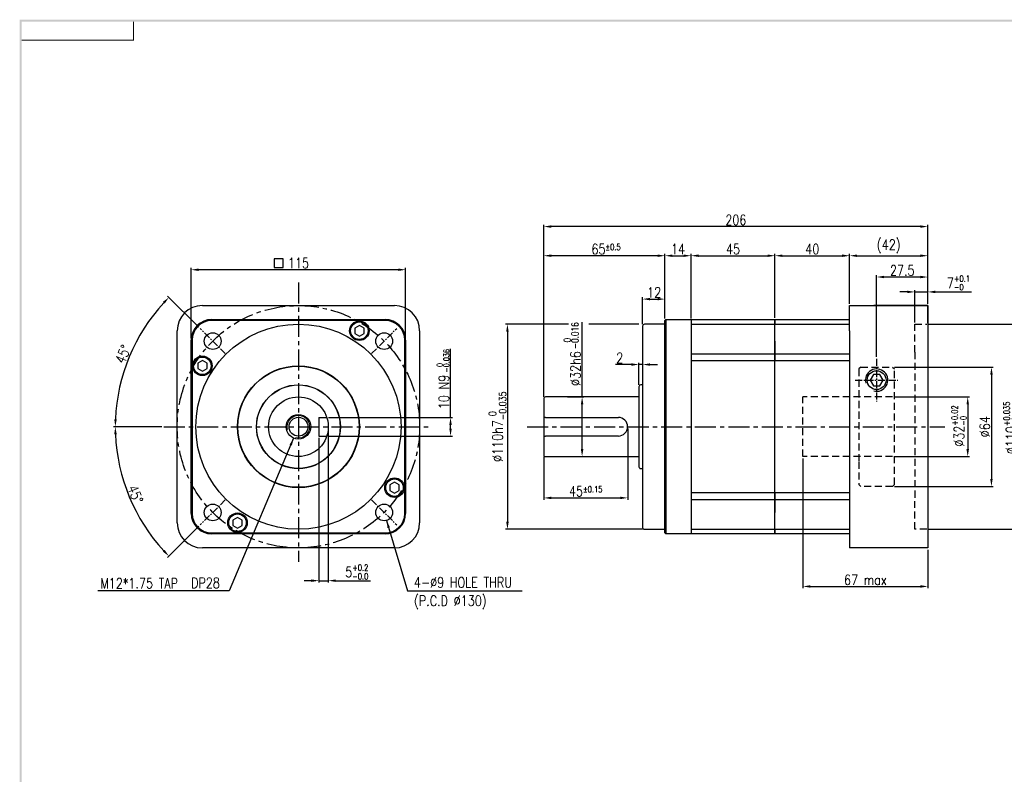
# Model space of a CAD drawing. Header units: millimetres. Extents: x -1 to 5875, y -633 to 563.
# Tile 3 of 4: x -1 to 527, y 158 to 563. Entities that reach past the tile are written whole.
import ezdxf

# ---------------------------------------------------------------- set-up
doc = ezdxf.new("R2010")
doc.units = ezdxf.units.MM
doc.header["$LTSCALE"] = 3
doc.header["$MEASUREMENT"] = 0
doc.header["$PDMODE"] = 1
doc.linetypes.add('CENTER', pattern=[2, 1.25, -0.25, 0.25, -0.25])
doc.linetypes.add('HIDDEN', pattern=[9.525, 6.35, -3.175])
doc.layers.get('0').update_dxf_attribs({"linetype": 'CONTINUOUS'})
doc.layers.get('DEFPOINTS').update_dxf_attribs({"linetype": 'CONTINUOUS'})
for name, color, linetype in [('1', 1, 'CENTER'), ('3', 3, 'CONTINUOUS'), ('CENTER', 1, 'CENTER'), ('DIM', 3, 'CONTINUOUS'), ('M3', 9, 'CONTINUOUS'), ('OBJ', 7, 'CONTINUOUS'), ('text', 3, 'CONTINUOUS')]:
    doc.layers.add(name, color=color, linetype=linetype)
doc.layers.add('AM_8', color=1, linetype='CONTINUOUS', lineweight=15)
doc.styles.add('WHGTXT', font='SIMPLEX.shx', dxfattribs={"width": 0.8, "bigfont": 'WHGTXT.shx'})
doc.dimstyles.new('WHGTXT', dxfattribs={"dimtxt": 3, "dimasz": 2.5, "dimexe": 1, "dimexo": 1, "dimgap": 0.8, "dimtad": 1, "dimdsep": 46, "dimtxsty": 'WHGTXT', "dimcen": 0, "dimclrd": 3, "dimclre": 3, "dimclrt": 3, "dimazin": 2, "dimtfac": 1, "dimtmove": 0, "dimatfit": 3, "dimfxl": 1, "dimtolj": 1, "dimtzin": 0, "dimarcsym": 0})
doc.dimstyles.new('WHGTXT$0', dxfattribs={"dimtxt": 3, "dimasz": 2.5, "dimexe": 1, "dimexo": 1, "dimgap": 1, "dimtad": 1, "dimdec": 4, "dimdsep": 46, "dimtxsty": 'WHGTXT', "dimcen": 0, "dimclrd": 3, "dimclre": 3, "dimclrt": 3, "dimadec": 0, "dimazin": 0, "dimtfac": 1, "dimtdec": 4, "dimtmove": 0, "dimatfit": 3, "dimfxl": 1, "dimtvp": 1, "dimtolj": 1, "dimtzin": 0, "dimlwd": -1, "dimlwe": -1, "dimarcsym": 0})
doc.dimstyles.new('WHGTXT$2', dxfattribs={"dimtxt": 3, "dimasz": 2.5, "dimexe": 1, "dimexo": 1, "dimgap": 1, "dimtad": 1, "dimdec": 4, "dimdsep": 46, "dimtxsty": 'WHGTXT', "dimcen": 0, "dimclrd": 3, "dimclre": 3, "dimclrt": 3, "dimadec": 0, "dimazin": 0, "dimtfac": 1, "dimtdec": 4, "dimtmove": 0, "dimatfit": 3, "dimfxl": 1, "dimtvp": 1, "dimtolj": 1, "dimtzin": 0, "dimlwd": -1, "dimlwe": -1, "dimarcsym": 0})

# ---------------------------------------------------------------- blocks, each defined once
blk = doc.blocks.new('A$C1B8249F6')
at = {"layer": '3', "color": 9}
for points in [[(0, 5.71), (1, 6.71), (0, 569.88), (1, 568.88)], [(0, 569.88), (1, 568.88), (800.82, 569.88), (800.82, 568.88)]]:
    blk.add_trace(points, dxfattribs=at)
at = {"layer": 'M3', "const_width": 0.5}
blk.add_lwpolyline([(1, 558.88), (61, 558.88), (61, 568.88)], dxfattribs=at)
blk = doc.blocks.new('*D115')
at = {"color": 3, "lineweight": -2}
for p, q in [((280.49, 360.93), (280.49, 437.69)), ((341.49, 436.69), (284.49, 436.69)), ((345.49, 402.93), (345.49, 437.69))]:
    blk.add_line(p, q, dxfattribs=at)
at = {"color": 3}
for points in [[(284.49, 437.36), (284.49, 436.03), (280.49, 436.69)], [(341.49, 437.36), (341.49, 436.03), (345.49, 436.69)]]:
    blk.add_solid(points, dxfattribs=at)
at = {"layer": 'DEFPOINTS', "color": 0}
for p in [(280.49, 436.69), (345.49, 401.93), (280.49, 359.93)]:
    blk.add_point(p, dxfattribs=at)
at = {"color": 0, "insert": (313.89, 440.24), "char_height": 5.5, "attachment_point": 5, "style": 'WHGTXT'}
blk.add_mtext('\\A2;65{\\H3.300000;±0.5}', dxfattribs=at)
blk = doc.blocks.new('*D116')
at = {"color": 3, "lineweight": -2}
for p, q in [((280.49, 360.93), (280.49, 453.32)), ((482.49, 452.32), (284.49, 452.32)), ((486.49, 410.93), (486.49, 453.32))]:
    blk.add_line(p, q, dxfattribs=at)
at = {"color": 3}
for points in [[(284.49, 452.99), (284.49, 451.65), (280.49, 452.32)], [(482.49, 452.99), (482.49, 451.65), (486.49, 452.32)]]:
    blk.add_solid(points, dxfattribs=at)
at = {"layer": 'DEFPOINTS', "color": 0}
for p in [(280.49, 452.32), (486.49, 409.93), (280.49, 359.93)]:
    blk.add_point(p, dxfattribs=at)
at = {"color": 0, "insert": (383.49, 455.87), "char_height": 5.5, "attachment_point": 5, "style": 'WHGTXT'}
blk.add_mtext('\\A1;206', dxfattribs=at)
blk = doc.blocks.new('*D117')
at = {"color": 3, "lineweight": -2}
for p, q in [((444.49, 410.93), (444.49, 437.69)), ((448.49, 436.69), (482.49, 436.69)), ((486.49, 410.93), (486.49, 437.69))]:
    blk.add_line(p, q, dxfattribs=at)
at = {"color": 3}
for points in [[(448.49, 437.36), (448.49, 436.03), (444.49, 436.69)], [(482.49, 437.36), (482.49, 436.03), (486.49, 436.69)]]:
    blk.add_solid(points, dxfattribs=at)
at = {"layer": 'DEFPOINTS', "color": 0}
for p in [(486.49, 436.69), (444.49, 409.93), (486.49, 409.93)]:
    blk.add_point(p, dxfattribs=at)
at = {"color": 0, "insert": (465.49, 441.68), "char_height": 5.5, "attachment_point": 5, "style": 'WHGTXT'}
blk.add_mtext('\\A1;(42)', dxfattribs=at)
blk = doc.blocks.new('*D118')
at = {"color": 3, "lineweight": -2}
for p, q in [((404.49, 403.43), (404.49, 437.69)), ((408.49, 436.69), (440.49, 436.69)), ((444.49, 410.93), (444.49, 437.69))]:
    blk.add_line(p, q, dxfattribs=at)
at = {"color": 3}
for points in [[(408.49, 437.36), (408.49, 436.03), (404.49, 436.69)], [(440.49, 437.36), (440.49, 436.03), (444.49, 436.69)]]:
    blk.add_solid(points, dxfattribs=at)
at = {"layer": 'DEFPOINTS', "color": 0}
for p in [(444.49, 436.69), (444.49, 409.93), (404.49, 402.43)]:
    blk.add_point(p, dxfattribs=at)
at = {"color": 0, "insert": (424.49, 440.24), "char_height": 5.5, "attachment_point": 5, "style": 'WHGTXT'}
blk.add_mtext('\\A1;40', dxfattribs=at)
blk = doc.blocks.new('*D119')
at = {"color": 3, "lineweight": -2}
for p, q in [((359.49, 403.43), (359.49, 437.69)), ((363.49, 436.69), (400.49, 436.69)), ((404.49, 403.43), (404.49, 437.69))]:
    blk.add_line(p, q, dxfattribs=at)
at = {"color": 3}
for points in [[(363.49, 437.36), (363.49, 436.03), (359.49, 436.69)], [(400.49, 437.36), (400.49, 436.03), (404.49, 436.69)]]:
    blk.add_solid(points, dxfattribs=at)
at = {"layer": 'DEFPOINTS', "color": 0}
for p in [(404.49, 436.69), (359.49, 402.43), (404.49, 402.43)]:
    blk.add_point(p, dxfattribs=at)
at = {"color": 0, "insert": (381.99, 440.24), "char_height": 5.5, "attachment_point": 5, "style": 'WHGTXT'}
blk.add_mtext('\\A1;45', dxfattribs=at)
blk = doc.blocks.new('*D120')
at = {"color": 3, "lineweight": -2}
for p, q in [((345.49, 402.93), (345.49, 437.69)), ((349.49, 436.69), (355.49, 436.69)), ((359.49, 402.93), (359.49, 437.69))]:
    blk.add_line(p, q, dxfattribs=at)
at = {"color": 3}
for points in [[(349.49, 437.36), (349.49, 436.03), (345.49, 436.69)], [(355.49, 437.36), (355.49, 436.03), (359.49, 436.69)]]:
    blk.add_solid(points, dxfattribs=at)
at = {"layer": 'DEFPOINTS', "color": 0}
for p in [(359.49, 436.69), (345.49, 401.93), (359.49, 401.93)]:
    blk.add_point(p, dxfattribs=at)
at = {"color": 0, "insert": (352.49, 440.24), "char_height": 5.5, "attachment_point": 5, "style": 'WHGTXT'}
blk.add_mtext('\\A1;14', dxfattribs=at)
blk = doc.blocks.new('*D121')
at = {"color": 3, "lineweight": -2}
for p, q in [((333.49, 399.93), (333.49, 414.42)), ((337.49, 413.42), (341.49, 413.42)), ((345.49, 402.93), (345.49, 414.42))]:
    blk.add_line(p, q, dxfattribs=at)
at = {"color": 3}
for points in [[(337.49, 414.08), (337.49, 412.75), (333.49, 413.42)], [(341.49, 414.08), (341.49, 412.75), (345.49, 413.42)]]:
    blk.add_solid(points, dxfattribs=at)
at = {"layer": 'DEFPOINTS', "color": 0}
for p in [(345.49, 413.42), (345.49, 401.93), (333.49, 398.93)]:
    blk.add_point(p, dxfattribs=at)
at = {"color": 0, "insert": (339.69, 416.97), "char_height": 5.5, "attachment_point": 5, "style": 'WHGTXT'}
blk.add_mtext('\\A1;12', dxfattribs=at)
blk = doc.blocks.new('*D122')
at = {"color": 3, "lineweight": -2}
for p, q in [((333.49, 397.93), (333.49, 377.3)), ((327.49, 378.3), (318.95, 378.3)), ((331.49, 367.33), (331.49, 379.3)), ((333.49, 378.3), (331.49, 378.3)), ((337.49, 378.3), (341.49, 378.3))]:
    blk.add_line(p, q, dxfattribs=at)
at = {"color": 3}
for points in [[(327.49, 378.96), (327.49, 377.63), (331.49, 378.3)], [(337.49, 378.96), (337.49, 377.63), (333.49, 378.3)]]:
    blk.add_solid(points, dxfattribs=at)
at = {"layer": 'DEFPOINTS', "color": 0}
for p in [(333.49, 398.93), (333.49, 378.3), (331.49, 366.33)]:
    blk.add_point(p, dxfattribs=at)
at = {"color": 0, "insert": (321.22, 381.85), "char_height": 5.5, "attachment_point": 5, "style": 'WHGTXT'}
blk.add_mtext('\\A1;2', dxfattribs=at)
blk = doc.blocks.new('*D123')
at = {"color": 3, "lineweight": -2}
for p, q in [((325.49, 343.93), (325.49, 305.75)), ((280.49, 328.93), (280.49, 305.75)), ((284.49, 306.75), (321.49, 306.75))]:
    blk.add_line(p, q, dxfattribs=at)
at = {"color": 3}
for points in [[(284.49, 307.42), (284.49, 306.08), (280.49, 306.75)], [(321.49, 307.42), (321.49, 306.08), (325.49, 306.75)]]:
    blk.add_solid(points, dxfattribs=at)
at = {"layer": 'DEFPOINTS', "color": 0}
for p in [(325.49, 344.93), (280.49, 329.93), (325.49, 306.75)]:
    blk.add_point(p, dxfattribs=at)
at = {"color": 0, "insert": (302.99, 310.3), "char_height": 5.5, "attachment_point": 5, "style": 'WHGTXT'}
blk.add_mtext('\\A2;45{\\H3.300000;±0.15}', dxfattribs=at)
blk = doc.blocks.new('*D124')
at = {"color": 3, "lineweight": -2}
for p, q in [((293.73, 399.93), (260.01, 399.93)), ((261.01, 395.93), (261.01, 293.93)), ((333.49, 289.93), (260.01, 289.93))]:
    blk.add_line(p, q, dxfattribs=at)
at = {"color": 3}
for points in [[(260.34, 395.93), (261.68, 395.93), (261.01, 399.93)], [(260.34, 293.93), (261.68, 293.93), (261.01, 289.93)]]:
    blk.add_solid(points, dxfattribs=at)
at = {"layer": 'DEFPOINTS', "color": 0}
for p in [(294.73, 399.93), (261.01, 289.93), (334.49, 289.93)]:
    blk.add_point(p, dxfattribs=at)
at = {"color": 0, "insert": (255.72, 344.93), "char_height": 5.5, "attachment_point": 5, "rotation": 90, "style": 'WHGTXT'}
blk.add_mtext('\\A1;\\A1;%%c110h7{\\H0.7x;\\S 0^ -0.035;\\H0.2381x;}', dxfattribs=at)
blk = doc.blocks.new('*D125')
at = {"layer": '3', "color": 3, "lineweight": -2}
for p, q in [((301.05, 360.93), (301.05, 386.46)), ((293.27, 360.93), (302.05, 360.93)), ((301.05, 332.93), (301.05, 356.93)), ((293.27, 328.93), (302.05, 328.93))]:
    blk.add_line(p, q, dxfattribs=at)
at = {"layer": '3', "color": 3}
for points in [[(300.39, 356.93), (301.72, 356.93), (301.05, 360.93)], [(300.39, 332.93), (301.72, 332.93), (301.05, 328.93)]]:
    blk.add_solid(points, dxfattribs=at)
at = {"layer": 'DEFPOINTS', "color": 0}
for p in [(292.27, 360.93), (292.27, 328.93), (301.05, 328.93)]:
    blk.add_point(p, dxfattribs=at)
at = {"layer": '3', "color": 3, "insert": (297.5, 376.12), "char_height": 5.5, "attachment_point": 5, "rotation": 90, "style": 'WHGTXT'}
blk.add_mtext('\\A1;%%c32h6', dxfattribs=at)
blk = doc.blocks.new('*D126')
at = {"layer": '3', "color": 3, "lineweight": -2}
for p, q in [((486.99, 399.93), (536.72, 399.93)), ((535.72, 395.93), (535.72, 293.93)), ((486.99, 289.93), (536.72, 289.93))]:
    blk.add_line(p, q, dxfattribs=at)
at = {"layer": '3', "color": 3}
for points in [[(535.05, 395.93), (536.38, 395.93), (535.72, 399.93)], [(535.05, 293.93), (536.38, 293.93), (535.72, 289.93)]]:
    blk.add_solid(points, dxfattribs=at)
at = {"layer": 'DEFPOINTS', "color": 0}
for p in [(485.99, 399.93), (485.99, 289.93), (535.72, 289.93)]:
    blk.add_point(p, dxfattribs=at)
at = {"layer": '3', "color": 3, "insert": (531.07, 344.31), "char_height": 5.5, "attachment_point": 5, "rotation": 90, "style": 'WHGTXT'}
blk.add_mtext('\\A1;%%c110{\\H3.300000;\\S+0.035^ -0;}', dxfattribs=at)
blk = doc.blocks.new('*D127')
at = {"layer": '3', "color": 3, "lineweight": -2}
for p, q in [((468.49, 360.93), (508.83, 360.93)), ((507.83, 356.93), (507.83, 332.93)), ((468.49, 328.93), (508.83, 328.93))]:
    blk.add_line(p, q, dxfattribs=at)
at = {"layer": '3', "color": 3}
for points in [[(507.17, 356.93), (508.5, 356.93), (507.83, 360.93)], [(507.17, 332.93), (508.5, 332.93), (507.83, 328.93)]]:
    blk.add_solid(points, dxfattribs=at)
at = {"layer": 'DEFPOINTS', "color": 0}
for p in [(467.49, 360.93), (467.49, 328.93), (507.83, 328.93)]:
    blk.add_point(p, dxfattribs=at)
at = {"layer": '3', "color": 3, "insert": (503.18, 345.29), "char_height": 5.5, "attachment_point": 5, "rotation": 90, "style": 'WHGTXT'}
blk.add_mtext('\\A1;%%c32{\\H3.300000;\\S+0.02^ -0;}', dxfattribs=at)
blk = doc.blocks.new('*D128')
at = {"color": 3, "lineweight": -2}
for p, q in [((419.49, 327.83), (419.49, 258.24)), ((486.49, 278.93), (486.49, 258.24)), ((423.49, 259.24), (482.49, 259.24))]:
    blk.add_line(p, q, dxfattribs=at)
at = {"color": 3}
for points in [[(423.49, 259.91), (423.49, 258.58), (419.49, 259.24)], [(482.49, 259.91), (482.49, 258.58), (486.49, 259.24)]]:
    blk.add_solid(points, dxfattribs=at)
at = {"layer": 'DEFPOINTS', "color": 0}
for p in [(419.49, 328.83), (486.49, 279.93), (486.49, 259.24)]:
    blk.add_point(p, dxfattribs=at)
at = {"color": 0, "insert": (452.99, 262.79), "char_height": 5.5, "attachment_point": 5, "style": 'WHGTXT'}
blk.add_mtext('\\A1;67 max', dxfattribs=at)
blk = doc.blocks.new('*D129')
at = {"color": 3}
for p, q in [((475.49, 417.26), (471.49, 417.26)), ((479.49, 400.93), (479.49, 418.26)), ((479.49, 417.26), (486.49, 417.26)), ((486.49, 410.93), (486.49, 418.26)), ((490.49, 417.26), (509.81, 417.26))]:
    blk.add_line(p, q, dxfattribs=at)
for points in [[(475.49, 417.93), (475.49, 416.6), (479.49, 417.26)], [(490.49, 417.93), (490.49, 416.6), (486.49, 417.26)]]:
    blk.add_solid(points, dxfattribs=at)
at = {"layer": 'DEFPOINTS', "color": 0}
for p in [(486.49, 417.26), (486.49, 409.93), (479.49, 399.93)]:
    blk.add_point(p, dxfattribs=at)
at = {"color": 3, "insert": (502.88, 422.11), "char_height": 5.5, "attachment_point": 5, "style": 'WHGTXT'}
blk.add_mtext('\\A1;7{\\H3.300000;\\S+0.1^ -0;}', dxfattribs=at)
blk = doc.blocks.new('*D130')
at = {"color": 3, "lineweight": -2}
for p, q in [((458.99, 382.35), (458.99, 426.26)), ((482.49, 425.26), (462.99, 425.26)), ((486.49, 410.93), (486.49, 426.26))]:
    blk.add_line(p, q, dxfattribs=at)
at = {"color": 3}
for points in [[(462.99, 425.93), (462.99, 424.6), (458.99, 425.26)], [(482.49, 425.93), (482.49, 424.6), (486.49, 425.26)]]:
    blk.add_solid(points, dxfattribs=at)
at = {"layer": 'DEFPOINTS', "color": 0}
for p in [(458.99, 425.26), (486.49, 409.93), (458.99, 381.35)]:
    blk.add_point(p, dxfattribs=at)
at = {"color": 0, "insert": (472.74, 428.81), "char_height": 5.5, "attachment_point": 5, "style": 'WHGTXT'}
blk.add_mtext('\\A1;27.5', dxfattribs=at)
blk = doc.blocks.new('*D131')
at = {"color": 3, "lineweight": -2}
for p, q in [((91.44, 392.43), (91.44, 430.17)), ((202.44, 429.17), (95.44, 429.17)), ((206.44, 392.43), (206.44, 430.17))]:
    blk.add_line(p, q, dxfattribs=at)
at = {"color": 3}
for points in [[(95.44, 429.83), (95.44, 428.5), (91.44, 429.17)], [(202.44, 429.83), (202.44, 428.5), (206.44, 429.17)]]:
    blk.add_solid(points, dxfattribs=at)
at = {"layer": 'DEFPOINTS', "color": 0}
for p in [(91.44, 429.17), (91.44, 391.43), (206.44, 391.43)]:
    blk.add_point(p, dxfattribs=at)
at = {"color": 0, "insert": (148.94, 432.72), "char_height": 5.5, "attachment_point": 5, "style": 'WHGTXT'}
blk.add_mtext('\\A1;115', dxfattribs=at)
blk = doc.blocks.new('*D132')
at = {"color": 3, "lineweight": -2}
for p, q in [((95.53, 398.34), (78.8, 415.07)), ((75.71, 344.93), (49.75, 344.93))]:
    blk.add_line(p, q, dxfattribs=at)
blk.add_arc((148.94, 344.93), 98.19, 137.3342, 177.6658, dxfattribs=at)
at = {"color": 3}
for points in [[(76.26, 411.94), (77.22, 411.02), (79.51, 414.36)], [(51.5, 348.92), (50.16, 348.94), (50.75, 344.93)]]:
    blk.add_solid(points, dxfattribs=at)
at = {"layer": 'DEFPOINTS', "color": 0}
for p in [(96.24, 397.64), (63.9, 394.03), (109.72, 384.15), (76.71, 344.93), (219.61, 344.93)]:
    blk.add_point(p, dxfattribs=at)
at = {"color": 0, "insert": (54.94, 383.87), "char_height": 5.5, "attachment_point": 5, "rotation": 67.5, "style": 'WHGTXT'}
blk.add_mtext('\\A1;45°', dxfattribs=at)
blk = doc.blocks.new('*D133')
at = {"color": 3, "lineweight": -2}
for p, q in [((75.71, 344.93), (49.74, 344.93)), ((95.53, 291.52), (78.79, 274.78))]:
    blk.add_line(p, q, dxfattribs=at)
blk.add_arc((148.94, 344.93), 98.2, 182.3339, 222.6661, dxfattribs=at)
at = {"color": 3}
for points in [[(50.15, 340.92), (51.48, 340.95), (50.74, 344.93)], [(77.21, 278.84), (76.25, 277.91), (79.5, 275.49)]]:
    blk.add_solid(points, dxfattribs=at)
at = {"layer": 'DEFPOINTS', "color": 0}
for p in [(76.71, 344.93), (219.61, 344.93), (54.08, 319.51), (109.72, 305.71), (96.24, 292.23)]:
    blk.add_point(p, dxfattribs=at)
at = {"color": 0, "insert": (61.49, 308.71), "char_height": 5.5, "attachment_point": 5, "rotation": 292.5, "style": 'WHGTXT'}
blk.add_mtext('\\A1;45°', dxfattribs=at)
blk = doc.blocks.new('*D134')
at = {"color": 3, "lineweight": -2}
for p, q in [((164.94, 343.93), (164.94, 261.34)), ((159.94, 338.93), (159.94, 261.34)), ((155.94, 262.34), (151.94, 262.34)), ((159.94, 262.34), (164.94, 262.34)), ((168.94, 262.34), (187.53, 262.34))]:
    blk.add_line(p, q, dxfattribs=at)
at = {"color": 3}
for points in [[(155.94, 263.01), (155.94, 261.68), (159.94, 262.34)], [(168.94, 263.01), (168.94, 261.68), (164.94, 262.34)]]:
    blk.add_solid(points, dxfattribs=at)
at = {"layer": 'DEFPOINTS', "color": 0}
for p in [(164.94, 344.93), (159.94, 339.93), (164.94, 262.34)]:
    blk.add_point(p, dxfattribs=at)
at = {"color": 0, "insert": (180.23, 266.99), "char_height": 5.5, "attachment_point": 5, "style": 'WHGTXT'}
blk.add_mtext('\\A1;5{\\H3.300000;\\S+0.2^ -0.0;}', dxfattribs=at)
blk = doc.blocks.new('*D135')
at = {"color": 3, "lineweight": -2}
for p, q in [((230.5, 349.93), (230.5, 373.25)), ((165.14, 349.93), (231.5, 349.93)), ((230.5, 343.93), (230.5, 345.93)), ((165.14, 339.93), (231.5, 339.93))]:
    blk.add_line(p, q, dxfattribs=at)
at = {"color": 3}
for points in [[(229.84, 345.93), (231.17, 345.93), (230.5, 349.93)], [(229.84, 343.93), (231.17, 343.93), (230.5, 339.93)]]:
    blk.add_solid(points, dxfattribs=at)
at = {"layer": 'DEFPOINTS', "color": 0}
for p in [(164.14, 349.93), (164.14, 339.93), (230.5, 339.93)]:
    blk.add_point(p, dxfattribs=at)
at = {"color": 0, "insert": (226.95, 363.59), "char_height": 5.5, "attachment_point": 5, "rotation": 90, "style": 'WHGTXT'}
blk.add_mtext('\\A1;10 N9', dxfattribs=at)
blk = doc.blocks.new('*D136')
at = {"color": 3, "lineweight": -2}
for p, q in [((468.49, 376.93), (521.57, 376.93)), ((520.57, 372.93), (520.57, 316.93)), ((468.49, 312.93), (521.57, 312.93))]:
    blk.add_line(p, q, dxfattribs=at)
at = {"color": 3}
for points in [[(519.9, 372.93), (521.23, 372.93), (520.57, 376.93)], [(519.9, 316.93), (521.23, 316.93), (520.57, 312.93)]]:
    blk.add_solid(points, dxfattribs=at)
at = {"layer": 'DEFPOINTS', "color": 0}
for p in [(467.49, 376.93), (467.49, 312.93), (520.57, 312.93)]:
    blk.add_point(p, dxfattribs=at)
at = {"color": 0, "insert": (517.02, 344.93), "char_height": 5.5, "attachment_point": 5, "rotation": 90, "style": 'WHGTXT'}
blk.add_mtext('\\A1;%%c64', dxfattribs=at)

msp = doc.modelspace()

# ---------------------------------------------------------------- linework, layer by layer
at = {"color": 3}
msp.add_line((230.50224, 373.2497), (230.50224, 386.64583), dxfattribs=at)
msp.add_circle((148.93964, 344.93184), 16)
at = {"layer": '1', "ltscale": 3}
for p, q in [((148.93964, 422.37912), (148.93964, 272.43309)), ((76.70667, 344.93184), (219.61161, 344.93184)), ((271.51644, 344.93184), (495.51966, 344.93184))]:
    msp.add_line(p, q, dxfattribs=at)
msp.add_circle((148.93964, 344.93184), 65, dxfattribs=at)
at = {"layer": '3'}
for p, q in [((301.05196, 386.45675), (301.05196, 401.10163)), ((331.49096, 399.93184), (304.69325, 399.93184))]:
    msp.add_line(p, q, dxfattribs=at)
at = {"layer": 'AM_8', "ltscale": 25.4}
msp.add_arc((148.93964, 344.93184), 6, 255, 195, dxfattribs=at)
at = {"layer": 'CENTER'}
for p, q in [((109.71938, 384.15211), (96.23603, 397.63546)), ((188.15991, 384.15211), (201.64326, 397.63546)), ((458.98567, 381.35253), (458.98567, 358.51116)), ((447.56499, 369.93184), (470.40636, 369.93184)), ((109.71938, 305.71158), (96.23603, 292.22823)), ((188.15991, 305.71158), (201.64326, 292.22823))]:
    msp.add_line(p, q, dxfattribs=at)
at = {"layer": 'DIM'}
for p, q in [((195.43964, 401.93184), (102.43964, 401.93184)), ((345.98567, 402.43184), (345.98567, 391.43184)), ((91.93964, 391.43184), (91.93964, 298.43184)), ((205.93964, 298.43184), (205.93964, 391.43184)), ((345.98567, 391.43184), (345.98567, 298.43184)), ((345.98567, 298.43184), (345.98567, 287.43184)), ((102.43964, 287.93184), (195.43964, 287.93184))]:
    msp.add_line(p, q, dxfattribs=at)
for centre, start, end in [((102.43964, 391.43184), 90, 180), ((195.43964, 391.43184), 0, 90), ((102.43964, 298.43184), 180, 270), ((195.43964, 298.43184), 270, 0)]:
    msp.add_arc(centre, 10.5, start, end, dxfattribs=at)
at = {"layer": 'OBJ', "ltscale": 25.4}
for p, q in [((97.43964, 409.93184), (200.43964, 409.93184)), ((444.48567, 396.43184), (444.48567, 409.93184)), ((444.48567, 409.93184), (486.48567, 409.93184)), ((486.48567, 409.93184), (457.48567, 409.93184)), ((486.48567, 400.43184), (486.48567, 409.93184)), ((486.48567, 409.93184), (486.48567, 396.43184)), ((102.43964, 402.43184), (195.43964, 402.43184)), ((345.98567, 402.43184), (345.48567, 401.93184)), ((345.48567, 391.43184), (345.48567, 401.93184)), ((345.98567, 402.43184), (359.48567, 402.43184)), ((359.48567, 402.43184), (359.48567, 391.43184)), ((359.48567, 402.43184), (404.48567, 402.43184)), ((404.48567, 400.02495), (404.48567, 402.43184)), ((404.48567, 402.43184), (444.48567, 402.43184)), ((404.48567, 402.43184), (404.48567, 400.02495)), ((83.93964, 293.43184), (83.93964, 396.43184)), ((181.62508, 399.3226), (179.12508, 397.87922)), ((179.12508, 397.87922), (179.12508, 394.99247)), ((184.12508, 397.87922), (181.62508, 399.3226)), ((184.12508, 394.99247), (184.12508, 397.87922)), ((213.93964, 396.43184), (213.93964, 293.43184)), ((333.48567, 398.93184), (333.48567, 290.93184)), ((345.48567, 399.93184), (334.48567, 399.93184)), ((359.48567, 400.02495), (404.48567, 400.02495)), ((404.48567, 390.93184), (404.48567, 400.02495)), ((404.48567, 390.93184), (404.48567, 400.02495)), ((404.48567, 400.02495), (444.48567, 400.02495)), ((444.48567, 396.43184), (444.48567, 279.93184)), ((486.48567, 396.43184), (486.48567, 293.43184)), ((486.48567, 396.43184), (486.48567, 293.43184)), ((91.43964, 298.43184), (91.43964, 391.43184)), ((179.12508, 394.99247), (181.62508, 393.5491)), ((181.62508, 393.5491), (184.12508, 394.99247)), ((206.43964, 391.43184), (206.43964, 298.43184)), ((345.48567, 298.43184), (345.48567, 391.43184)), ((359.48567, 391.43184), (359.48567, 298.43184)), ((404.48567, 390.93184), (404.48567, 383.93184)), ((404.48567, 383.93184), (404.48567, 390.93184)), ((97.43564, 380.50403), (94.93564, 379.06065)), ((99.93564, 379.06065), (97.43564, 380.50403)), ((404.48567, 383.93184), (359.48567, 383.93184)), ((359.48567, 380.28718), (359.48567, 309.57651)), ((404.48567, 380.28718), (359.48567, 380.28718)), ((404.48567, 380.28718), (404.48567, 383.93184)), ((444.48567, 383.93184), (404.48567, 383.93184)), ((404.48567, 383.93184), (404.48567, 380.28718)), ((404.48567, 309.57651), (404.48567, 380.28718)), ((404.48567, 309.57651), (404.48567, 380.28718)), ((444.48567, 380.28718), (404.48567, 380.28718)), ((94.93564, 379.06065), (94.93564, 376.1739)), ((94.93564, 376.1739), (97.43564, 374.73053)), ((97.43564, 374.73053), (99.93564, 376.1739)), ((99.93564, 376.1739), (99.93564, 379.06065)), ((457.25362, 372.93184), (455.52157, 369.93184)), ((455.52157, 369.93184), (457.25362, 366.93184)), ((460.71772, 372.93184), (457.25362, 372.93184)), ((462.44978, 369.93184), (460.71772, 372.93184)), ((460.71772, 366.93184), (462.44978, 369.93184)), ((331.48567, 366.33184), (331.48567, 323.53184)), ((333.48567, 367.33184), (332.48567, 367.33184)), ((457.25362, 366.93184), (460.71772, 366.93184)), ((280.48567, 359.93184), (280.48567, 349.93184)), ((331.48567, 360.93184), (281.48567, 360.93184)), ((280.48567, 354.93184), (280.48567, 334.93184)), ((280.48567, 354.93184), (280.48567, 334.93184)), ((159.93964, 349.93184), (164.13833, 349.93184)), ((159.93964, 349.93184), (159.93964, 339.93184)), ((280.48567, 349.93184), (280.48567, 339.93184)), ((281.48567, 349.93184), (280.48567, 349.93184)), ((280.48567, 349.93184), (280.48567, 339.93184)), ((281.48567, 349.93184), (320.48567, 349.93184)), ((159.93964, 339.93184), (164.13833, 339.93184)), ((280.48567, 339.93184), (280.48567, 329.93184)), ((280.48567, 339.93184), (281.48567, 339.93184)), ((320.48567, 339.93184), (281.48567, 339.93184)), ((281.48567, 328.93184), (331.48567, 328.93184)), ((332.48567, 322.53184), (333.48567, 322.53184)), ((200.44365, 315.13316), (197.94365, 313.68979)), ((197.94365, 313.68979), (197.94365, 310.80303)), ((202.94365, 313.68979), (200.44365, 315.13316)), ((202.94365, 310.80303), (202.94365, 313.68979)), ((197.94365, 310.80303), (200.44365, 309.35966)), ((200.44365, 309.35966), (202.94365, 310.80303)), ((359.48567, 309.57651), (404.48567, 309.57651)), ((404.48567, 305.93184), (404.48567, 309.57651)), ((404.48567, 309.57651), (444.48567, 309.57651)), ((404.48567, 309.57651), (404.48567, 305.93184)), ((404.48567, 305.93184), (404.48567, 309.57651)), ((404.48567, 309.57651), (444.48567, 309.57651)), ((404.48567, 309.57651), (404.48567, 305.93184)), ((359.48567, 305.93184), (404.48567, 305.93184)), ((404.48567, 305.93184), (404.48567, 298.93184)), ((404.48567, 298.93184), (404.48567, 305.93184)), ((404.48567, 305.93184), (444.48567, 305.93184)), ((404.48567, 305.93184), (404.48567, 298.93184)), ((404.48567, 298.93184), (404.48567, 305.93184)), ((404.48567, 298.93184), (404.48567, 305.93184)), ((404.48567, 305.93184), (444.48567, 305.93184)), ((116.25421, 296.31459), (113.75421, 294.87122)), ((118.75421, 294.87122), (116.25421, 296.31459)), ((345.48567, 287.93184), (345.48567, 298.43184)), ((359.48567, 298.43184), (359.48567, 287.43184)), ((404.48567, 289.83874), (404.48567, 298.93184)), ((404.48567, 289.83874), (404.48567, 298.93184)), ((404.48567, 289.83874), (404.48567, 298.93184)), ((404.48567, 289.83874), (404.48567, 298.93184)), ((404.48567, 289.83874), (404.48567, 298.93184)), ((113.75421, 294.87122), (113.75421, 291.98447)), ((113.75421, 291.98447), (116.25421, 290.54109)), ((116.25421, 290.54109), (118.75421, 291.98447)), ((118.75421, 291.98447), (118.75421, 294.87122)), ((486.48567, 293.43184), (486.48567, 279.93184)), ((195.43964, 287.43184), (102.43964, 287.43184)), ((334.48567, 289.93184), (345.48567, 289.93184)), ((345.48567, 287.93184), (345.98567, 287.43184)), ((359.48567, 287.43184), (345.98567, 287.43184)), ((404.48567, 289.83874), (359.48567, 289.83874)), ((404.48567, 287.43184), (359.48567, 287.43184)), ((404.48567, 287.43184), (404.48567, 289.83874)), ((404.48567, 289.83874), (404.48567, 287.43184)), ((404.48567, 287.43184), (404.48567, 289.83874)), ((404.48567, 289.83874), (404.48567, 287.43184)), ((405.81169, 289.83874), (404.48567, 289.83874)), ((404.48567, 289.83874), (404.48567, 287.43184)), ((444.48567, 289.83874), (404.48567, 289.83874)), ((444.48567, 287.43184), (404.48567, 287.43184)), ((444.48567, 287.43184), (404.48567, 287.43184)), ((200.43964, 279.93184), (97.43964, 279.93184)), ((486.48567, 279.93184), (444.48567, 279.93184))]:
    msp.add_line(p, q, dxfattribs=at)
at = {"layer": 'OBJ', "color": 2, "linetype": 'HIDDEN', "ltscale": 0.2}
for p, q in [((479.48567, 384.93184), (479.48567, 399.93184)), ((479.48567, 399.93184), (485.98567, 399.93184)), ((479.48567, 384.93184), (479.48567, 304.93184)), ((450.48567, 376.93184), (449.48567, 375.93184)), ((449.48567, 375.93184), (449.48567, 326.13184)), ((450.48567, 376.93184), (467.48567, 376.93184)), ((467.48567, 376.93184), (468.48567, 375.93184)), ((468.48567, 313.93184), (468.48567, 375.93184)), ((467.48567, 360.93184), (419.48567, 360.93184)), ((419.48567, 328.93184), (419.48567, 360.93184)), ((467.48567, 328.93184), (419.48567, 328.93184)), ((449.48567, 326.13184), (449.48567, 313.93184)), ((449.48567, 313.93184), (450.48567, 312.93184)), ((467.48567, 312.93184), (450.48567, 312.93184)), ((468.48567, 313.93184), (467.48567, 312.93184)), ((479.48567, 289.93184), (479.48567, 304.93184)), ((485.98567, 289.93184), (479.48567, 289.93184))]:
    msp.add_line(p, q, dxfattribs=at)
at = {"layer": 'OBJ', "ltscale": 25.4}
for centre, radius in [((181.62508, 396.43585), 5.25), ((148.93964, 344.93184), 55), ((181.62508, 396.43585), 4.7), ((102.9777, 390.89379), 4.5), ((194.90159, 390.89379), 4.5), ((97.43564, 377.61728), 5.25), ((97.43564, 377.61728), 4.7), ((148.93964, 344.93184), 32.68199), ((148.93964, 344.93184), 32.5), ((458.98567, 369.93184), 5.053), ((148.93964, 344.93184), 22.5), ((148.93964, 344.93184), 22.4), ((148.93964, 344.93184), 6.57735), ((148.93964, 344.93184), 5.053), ((200.44365, 312.24641), 5.25), ((200.44365, 312.24641), 4.7), ((102.9777, 298.9699), 4.5), ((194.90159, 298.9699), 4.5), ((116.25421, 293.42784), 5.25), ((116.25421, 293.42784), 4.7)]:
    msp.add_circle(centre, radius, dxfattribs=at)
for centre, radius, start, end in [((97.43964, 396.43184), 13.5, 90, 180), ((200.43964, 396.43184), 13.5, 0, 90), ((102.43964, 391.43184), 11, 90, 180), ((195.43964, 391.43184), 11, 0, 90), ((334.48567, 398.93184), 1, 90, 180), ((332.48567, 366.33184), 1, 90, 180), ((281.48567, 359.93184), 1, 90, 180), ((320.48567, 344.93184), 5, 270, 90), ((281.48567, 329.93184), 1, 180, 270), ((332.48567, 323.53184), 1, 180, 270), ((102.43964, 298.43184), 11, 180, 270), ((195.43964, 298.43184), 11, 270, 0), ((97.43964, 293.43184), 13.5, 180, 270), ((200.43964, 293.43184), 13.5, 270, 0), ((334.48567, 290.93184), 1, 180, 270)]:
    msp.add_arc(centre, radius, start, end, dxfattribs=at)
at = {"layer": 'OBJ', "color": 1, "ltscale": 25.4}
msp.add_arc((458.98567, 369.93184), 6, 255, 195, dxfattribs=at)
at = {"layer": 'text'}
msp.add_line((136.00114, 435.01739), (136.00114, 430.29239), dxfattribs=at)
at = {"layer": 'text', "ltscale": 2}
for p, q in [((140.72614, 435.01739), (136.00114, 435.01739)), ((140.72614, 430.29239), (140.72614, 435.01739)), ((136.00114, 430.29239), (140.72614, 430.29239))]:
    msp.add_line(p, q, dxfattribs=at)

# ---------------------------------------------------------------- block references
msp.add_blockref('A$C1B8249F6', (-0.53373, -6.55333))

# ---------------------------------------------------------------- texts
at = {"color": 3, "style": 'WHGTXT', "width": 0.8}
for s, p in [(' M12*1.75 TAP', (39.68307, 258.18033)), ('DP28', (91.35521, 258.40936)), ('4-%%C9 HOLE THRU', (210.86565, 258.65023)), ('(P.C.D %%C130)', (210.86565, 248.82072))]:
    msp.add_text(s, height=5.5, dxfattribs=at).set_placement(p)
at = {"layer": '3', "style": 'WHGTXT', "width": 0.8}
for s, height, p in [('-0.016', 3.6, (299.04582, 386.64511)), ('0', 3.6, (294.93329, 390.20314)), ('-0.036', 3, (229.7949, 374.01944)), ('0', 3, (226.23942, 376.99877))]:
    msp.add_text(s, height=height, rotation=90, dxfattribs=at).set_placement(p)

# ---------------------------------------------------------------- dimensions: what is measured, and where the dimension line sits
at = {"color": 3}
for base, p1, p2, dimstyle, override, picture, middle in [((280.48567, 452.32135), (486.48567, 409.93184), (280.48567, 359.93184), 'WHGTXT$0', {"dimtxt": 5.5, "dimasz": 4, "dimgap": 0.8, "dimdec": 2, "dimlunit": 6, "dimclrt": 0, "dimadec": 2, "dimazin": 2, "dimtdec": 2, "dimtvp": 0, "dimlwd": -2, "dimlwe": -2}, '*D116', (383.48567, 452.32135)), ((280.48567, 436.69192), (345.48567, 401.93184), (280.48567, 359.93184), 'WHGTXT', {"dimtxt": 5.5, "dimasz": 4, "dimlunit": 6, "dimclrt": 0, "dimtol": 1, "dimtp": 0.5, "dimtm": 0.5, "dimtfac": 0.6, "dimtdec": 1, "dimtolj": 2}, '*D115', (313.88995, 436.69192)), ((91.43964, 429.16565), (206.43964, 391.43184), (91.43964, 391.43184), 'WHGTXT$0', {"dimtxt": 5.5, "dimasz": 4, "dimgap": 0.8, "dimdec": 2, "dimlunit": 6, "dimclrt": 0, "dimadec": 2, "dimazin": 2, "dimtdec": 2, "dimtvp": 0, "dimlwd": -2, "dimlwe": -2}, '*D131', (148.93964, 429.16565)), ((345.48567, 413.41649), (333.48567, 398.93184), (345.48567, 401.93184), 'WHGTXT$0', {"dimtxt": 5.5, "dimasz": 4, "dimgap": 0.8, "dimdec": 2, "dimlunit": 6, "dimclrt": 0, "dimadec": 2, "dimazin": 2, "dimtdec": 2, "dimtvp": 0, "dimlwd": -2, "dimlwe": -2}, '*D121', (339.68693, 413.41649)), ((333.48567, 378.29527), (331.48567, 366.33184), (333.48567, 398.93184), 'WHGTXT$0', {"dimtxt": 5.5, "dimasz": 4, "dimgap": 0.8, "dimdec": 2, "dimlunit": 6, "dimclrt": 0, "dimadec": 2, "dimazin": 2, "dimtdec": 2, "dimtvp": 0, "dimlwd": -2, "dimlwe": -2}, '*D122', (321.21901, 378.29527)), ((325.48567, 306.74882), (280.48567, 329.93184), (325.48567, 344.93184), 'WHGTXT', {"dimtxt": 5.5, "dimasz": 4, "dimlunit": 6, "dimclrt": 0, "dimtol": 1, "dimtp": 0.15, "dimtm": 0.15, "dimtfac": 0.6, "dimtolj": 2}, '*D123', (302.98567, 306.74882))]:
    dim = msp.add_linear_dim(base=base, p1=p1, p2=p2, dimstyle=dimstyle, override=override, dxfattribs=at)
    dim.commit()
    dim.dimension.update_dxf_attribs({"geometry": picture, "text_midpoint": middle, "dimtype": 160})
for base, p1, p2, override, picture, middle in [((359.48567, 436.69192), (345.48567, 401.93184), (359.48567, 401.93184), {"dimtxt": 5.5, "dimasz": 4, "dimgap": 0.8, "dimdec": 2, "dimlunit": 6, "dimclrt": 0, "dimadec": 2, "dimazin": 2, "dimtdec": 2, "dimtvp": 0, "dimlwd": -2, "dimlwe": -2}, '*D120', (352.48567, 440.24192)), ((404.48567, 436.69192), (359.48567, 402.43184), (404.48567, 402.43184), {"dimtxt": 5.5, "dimasz": 4, "dimgap": 0.8, "dimdec": 2, "dimlunit": 6, "dimclrt": 0, "dimadec": 2, "dimazin": 2, "dimtdec": 2, "dimtvp": 0, "dimlwd": -2, "dimlwe": -2}, '*D119', (381.98567, 440.24192)), ((444.48567, 436.69192), (404.48567, 402.43184), (444.48567, 409.93184), {"dimtxt": 5.5, "dimasz": 4, "dimgap": 0.8, "dimdec": 2, "dimlunit": 6, "dimclrt": 0, "dimadec": 2, "dimazin": 2, "dimtdec": 2, "dimtvp": 0, "dimlwd": -2, "dimlwe": -2}, '*D118', (424.48567, 440.24192)), ((458.98567, 425.26384), (486.48567, 409.93184), (458.98567, 381.35253), {"dimtxt": 5.5, "dimasz": 4, "dimgap": 0.8, "dimdec": 2, "dimlunit": 6, "dimclrt": 0, "dimadec": 2, "dimazin": 2, "dimtdec": 2, "dimtvp": 0, "dimlwd": -2, "dimlwe": -2}, '*D130', (472.73567, 428.81384)), ((164.93964, 262.34255), (159.93964, 339.93184), (164.93964, 344.93184), {"dimtxt": 5.5, "dimasz": 4, "dimgap": 0.8, "dimdec": 2, "dimlunit": 6, "dimclrt": 0, "dimadec": 2, "dimazin": 2, "dimtol": 1, "dimtp": 0.2, "dimtm": 1e-09, "dimtfac": 0.6, "dimtdec": 1, "dimtvp": 0, "dimlwd": -2, "dimlwe": -2}, '*D134', (180.23488, 266.99255))]:
    dim = msp.add_linear_dim(base=base, p1=p1, p2=p2, dimstyle='WHGTXT$0', override=override, dxfattribs=at)
    dim.commit()
    dim.dimension.update_dxf_attribs({"geometry": picture, "text_midpoint": middle})
dim = msp.add_linear_dim(base=(486.48567, 436.69192), p1=(444.48567, 409.93184), p2=(486.48567, 409.93184), text='(<>)', dimstyle='WHGTXT$0', override={"dimtxt": 5.5, "dimasz": 4, "dimgap": 0.8, "dimdec": 2, "dimlunit": 6, "dimclrt": 0, "dimadec": 2, "dimazin": 2, "dimtdec": 2, "dimtvp": 0, "dimlwd": -2, "dimlwe": -2}, dxfattribs=at)
dim.commit()
dim.dimension.update_dxf_attribs({"geometry": '*D117', "text_midpoint": (465.48567, 441.6824)})
dim = msp.add_linear_dim(base=(486.48567, 417.26384), p1=(479.48567, 399.93184), p2=(486.48567, 409.93184), dimstyle='WHGTXT$0', override={"dimtxt": 5.5, "dimasz": 4, "dimgap": 1, "dimtol": 1, "dimlim": 0, "dimtp": 0.1, "dimtm": 1e-09, "dimtfac": 0.6, "dimtzin": 8})
dim.commit()
dim.dimension.update_dxf_attribs({"geometry": '*D129', "text_midpoint": (502.87615, 417.26384), "dimtype": 160})
for base, line1, line2, picture, middle in [((63.90315, 394.02769), ((109.71938, 384.15211), (96.23603, 397.63546)), ((76.70667, 344.93184), (219.61161, 344.93184)), '*D132', (54.94259, 383.8667)), ((54.08135, 319.51464), ((76.70667, 344.93184), (219.61161, 344.93184)), ((109.71938, 305.71158), (96.23603, 292.22823)), '*D133', (61.49026, 308.70912))]:
    dim = msp.add_angular_dim_2l(base=base, line1=line1, line2=line2, dimstyle='WHGTXT$2', override={"dimtxt": 5.5, "dimasz": 4, "dimgap": 0.8, "dimdec": 2, "dimlunit": 6, "dimclrt": 0, "dimadec": 2, "dimazin": 2, "dimtdec": 2, "dimtvp": 0, "dimlwd": -2, "dimlwe": -2}, dxfattribs=at)
    dim.commit()
    dim.dimension.update_dxf_attribs({"geometry": picture, "text_midpoint": middle})
for base, p1, p2, text, dimstyle, override, picture, middle in [((261.00857, 289.93184), (294.73081, 399.93184), (334.48567, 289.93184), '\\A1;%%c<>h7{\\H0.7x;\\S 0^ -0.035;\\H0.2381x;}', 'WHGTXT', {"dimtxt": 5.5, "dimasz": 4, "dimlunit": 6, "dimclrt": 0}, '*D124', (261.00857, 344.93184)), ((520.56646, 312.93184), (467.48567, 376.93184), (467.48567, 312.93184), '%%c<>', 'WHGTXT$0', {"dimtxt": 5.5, "dimasz": 4, "dimgap": 0.8, "dimdec": 2, "dimlunit": 6, "dimclrt": 0, "dimadec": 2, "dimazin": 2, "dimtdec": 2, "dimtvp": 0, "dimlwd": -2, "dimlwe": -2}, '*D136', (520.56646, 344.93184)), ((230.50224, 339.93184), (164.13833, 349.93184), (164.13833, 339.93184), '<> N9', 'WHGTXT$0', {"dimtxt": 5.5, "dimasz": 4, "dimgap": 0.8, "dimdec": 2, "dimlunit": 6, "dimclrt": 0, "dimadec": 2, "dimazin": 2, "dimtp": 0.2, "dimtm": 1e-09, "dimtfac": 0.6, "dimtdec": 1, "dimtvp": 0, "dimlwd": -2, "dimlwe": -2}, '*D135', (230.50224, 363.59077))]:
    dim = msp.add_linear_dim(base=base, p1=p1, p2=p2, angle=90, text=text, dimstyle=dimstyle, override=override, dxfattribs=at)
    dim.commit()
    dim.dimension.update_dxf_attribs({"geometry": picture, "text_midpoint": middle, "dimtype": 160})
dim = msp.add_linear_dim(base=(486.48567, 259.2434), p1=(419.48567, 328.83184), p2=(486.48567, 279.93184), text='<> max', dimstyle='WHGTXT$0', override={"dimtxt": 5.5, "dimasz": 4, "dimgap": 0.8, "dimdec": 2, "dimlunit": 6, "dimclrt": 0, "dimadec": 2, "dimazin": 2, "dimtdec": 2, "dimtvp": 0, "dimlwd": -2, "dimlwe": -2}, dxfattribs=at)
dim.commit()
dim.dimension.update_dxf_attribs({"geometry": '*D128', "text_midpoint": (452.98567, 259.2434), "dimtype": 160})
at = {"layer": '3'}
for base, p1, p2, text, dimstyle, override, picture, middle in [((535.716, 289.93184), (485.98567, 399.93184), (485.98567, 289.93184), '%%c<>', 'WHGTXT$0', {"dimtxt": 5.5, "dimasz": 4, "dimgap": 0.8, "dimdec": 2, "dimadec": 2, "dimazin": 2, "dimtol": 1, "dimtp": 0.035, "dimtm": 1e-09, "dimtfac": 0.6, "dimtdec": 3, "dimtvp": 0, "dimtzin": 8, "dimlwd": -2, "dimlwe": -2}, '*D126', (535.716, 344.31468)), ((301.05196, 328.93184), (292.26882, 360.93184), (292.26882, 328.93184), '%%c<>h6', 'WHGTXT', {"dimtxt": 5.5, "dimasz": 4}, '*D125', (301.05196, 376.12341)), ((507.83229, 328.93184), (467.48567, 360.93184), (467.48567, 328.93184), '%%c<>', 'WHGTXT$0', {"dimtxt": 5.5, "dimasz": 4, "dimgap": 0.8, "dimdec": 2, "dimadec": 2, "dimazin": 2, "dimtol": 1, "dimtp": 0.02, "dimtm": 1e-09, "dimtfac": 0.6, "dimtdec": 2, "dimtvp": 0, "dimtzin": 8, "dimlwd": -2, "dimlwe": -2}, '*D127', (507.83229, 345.2892))]:
    dim = msp.add_linear_dim(base=base, p1=p1, p2=p2, angle=90, text=text, dimstyle=dimstyle, override=override, dxfattribs=at)
    dim.commit()
    dim.dimension.update_dxf_attribs({"geometry": picture, "text_midpoint": middle, "dimtype": 160})

# ---------------------------------------------------------------- leaders
at = {"color": 3}
for points in [[(146.38113, 338.87251), (111.73306, 256.81529), (41.42613, 256.81529)], [(196.19042, 294.65842), (207.50288, 256.81529), (268.8614, 256.81529)]]:
    msp.add_leader(points, dimstyle='WHGTXT', override={"dimtxt": 5.5, "dimasz": 4, "dimlunit": 6, "dimclrt": 0}, dxfattribs=at)

doc.saveas('drawing.dxf')
